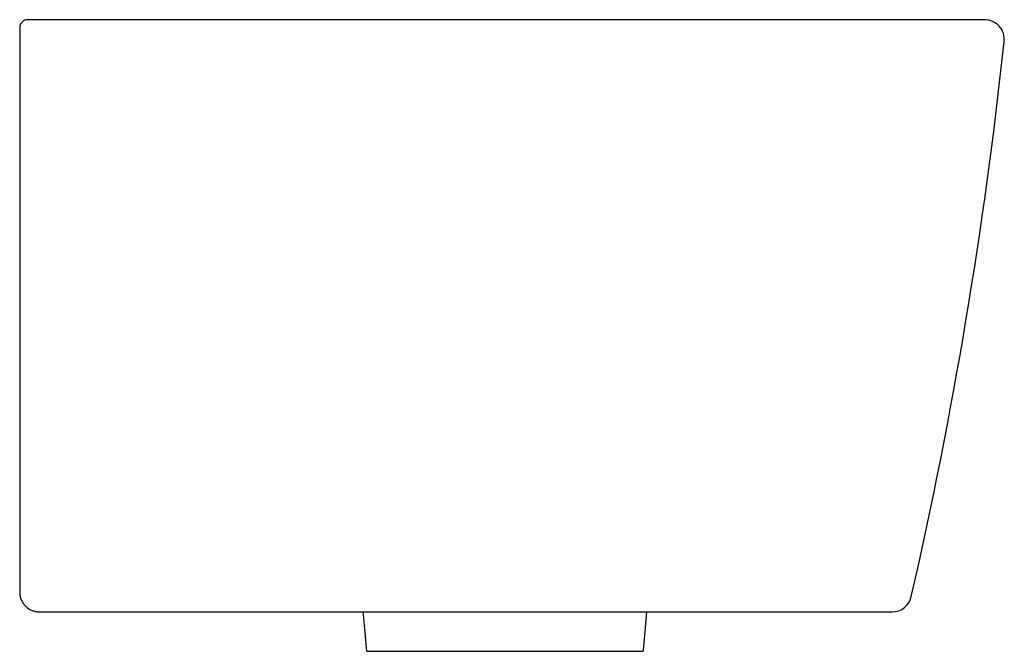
# Model space of a CAD drawing. Header units: millimetres. Extents: x 4645.617 to 4645.867, y 2353.061 to 2353.221.
import ezdxf

# ---------------------------------------------------------------- set-up
doc = ezdxf.new("R2010")
doc.units = ezdxf.units.MM
doc.layers.add('SANINDUSA', color=3, linetype='Continuous')

msp = doc.modelspace()

# ---------------------------------------------------------------- linework, layer by layer
at = {"layer": 'SANINDUSA'}
msp.add_line((4645.70542, 2353.06136), (4645.77542, 2353.06136), dxfattribs=at)
for centre, radius, start, end in [((4645.61948, 2353.21936), 0.002, 90, 180), ((4645.86193, 2353.21636), 0.005, 353.9269, 90), ((4644.67368, 2353.34325), 1.2, 347.09337, 353.90501), ((4645.8385, 2353.07636), 0.005, 270, 347.0748)]:
    msp.add_arc(centre, radius, start, end, dxfattribs=at)
for points, knots in [([(4645.82748, 2353.22136), (4645.82694, 2353.22136), (4645.8264, 2353.22136), (4645.82531, 2353.22136), (4645.82369, 2353.22136), (4645.8199, 2353.22136), (4645.81231, 2353.22136), (4645.79715, 2353.22136), (4645.76681, 2353.22136), (4645.74081, 2353.22136), (4645.68881, 2353.22136), (4645.65415, 2353.22136), (4645.61948, 2353.22136)], [0, 0, 0, 0, 0.007812, 0.007812, 0.015625, 0.03125, 0.0625, 0.125, 0.25, 0.5, 0.5, 1, 1, 1, 1]), ([(4645.86193, 2353.22136), (4645.86175, 2353.22136), (4645.86168, 2353.22136), (4645.86143, 2353.22136), (4645.86125, 2353.22136), (4645.86056, 2353.22136), (4645.85989, 2353.22136), (4645.85859, 2353.22136), (4645.85811, 2353.22136), (4645.85704, 2353.22136), (4645.85645, 2353.22136), (4645.85458, 2353.22136), (4645.85317, 2353.22136), (4645.85081, 2353.22136), (4645.84998, 2353.22136), (4645.84824, 2353.22136), (4645.84734, 2353.22136), (4645.84457, 2353.22136), (4645.84261, 2353.22136), (4645.83952, 2353.22136), (4645.83845, 2353.22136), (4645.83631, 2353.22136), (4645.83523, 2353.22136), (4645.83196, 2353.22136), (4645.82974, 2353.22136), (4645.82748, 2353.22136)], [0, 0, 0, 0, 0.0625, 0.0625, 0.125, 0.125, 0.25, 0.25, 0.3125, 0.3125, 0.375, 0.375, 0.5, 0.5, 0.5625, 0.5625, 0.625, 0.625, 0.75, 0.75, 0.8125, 0.8125, 0.875, 0.875, 1, 1, 1, 1]), ([(4645.61748, 2353.21936), (4645.61748, 2353.21936), (4645.61748, 2353.21934), (4645.61748, 2353.21926), (4645.61748, 2353.2192), (4645.61748, 2353.21904), (4645.61748, 2353.21895), (4645.61748, 2353.21872), (4645.61748, 2353.21859), (4645.61748, 2353.21815), (4645.61748, 2353.2178), (4645.61748, 2353.21724), (4645.61748, 2353.21704), (4645.61748, 2353.21664), (4645.61748, 2353.21644), (4645.61748, 2353.21624)], [0, 0, 0, 0, 0.125, 0.125, 0.25, 0.25, 0.375, 0.375, 0.5, 0.5, 0.75, 0.75, 0.875, 0.875, 1, 1, 1, 1]), ([(4645.61748, 2353.21624), (4645.61748, 2353.19281), (4645.61748, 2353.16943), (4645.61748, 2353.13443), (4645.61748, 2353.12278), (4645.61748, 2353.09954), (4645.61748, 2353.08794), (4645.61748, 2353.07636)], [0, 0, 0, 0, 0.5, 0.5, 0.75, 0.75, 1, 1, 1, 1]), ([(4645.61754, 2353.07557), (4645.61759, 2353.07525), (4645.61767, 2353.07495), (4645.61789, 2353.07436), (4645.61803, 2353.07407), (4645.61834, 2353.07354), (4645.61852, 2353.07329), (4645.61892, 2353.07284), (4645.61913, 2353.07264), (4645.6198, 2353.0721), (4645.62031, 2353.07182), (4645.6211, 2353.07155), (4645.62138, 2353.07148), (4645.62179, 2353.07141), (4645.62192, 2353.07139), (4645.6222, 2353.07137), (4645.62234, 2353.07136), (4645.62248, 2353.07136)], [0, 0, 0, 0, 0.125, 0.125, 0.25, 0.25, 0.375, 0.375, 0.5, 0.5, 0.75, 0.75, 0.875, 0.875, 0.9375, 0.9375, 1, 1, 1, 1]), ([(4645.62248, 2353.07136), (4645.6616, 2353.07136), (4645.70073, 2353.07136), (4645.75941, 2353.07136), (4645.77958, 2353.07136), (4645.80006, 2353.07136), (4645.80098, 2353.07136), (4645.80159, 2353.07136), (4645.8019, 2353.07136), (4645.80342, 2353.07136), (4645.80464, 2353.07136), (4645.80824, 2353.07136), (4645.81061, 2353.07136), (4645.81352, 2353.07136), (4645.8141, 2353.07136), (4645.81523, 2353.07136), (4645.81579, 2353.07136), (4645.81745, 2353.07136), (4645.81852, 2353.07136), (4645.82061, 2353.07136), (4645.82163, 2353.07136), (4645.8236, 2353.07136), (4645.82455, 2353.07136), (4645.82727, 2353.07136), (4645.82889, 2353.07136), (4645.83068, 2353.07136), (4645.83102, 2353.07136), (4645.83169, 2353.07136), (4645.83201, 2353.07136), (4645.83293, 2353.07136), (4645.83349, 2353.07136), (4645.83498, 2353.07136), (4645.83574, 2353.07136), (4645.83653, 2353.07136), (4645.83673, 2353.07136), (4645.83693, 2353.07136), (4645.83698, 2353.07136), (4645.83704, 2353.07136), (4645.83705, 2353.07136), (4645.83707, 2353.07136), (4645.83708, 2353.07136), (4645.8385, 2353.07136)], [0, 0, 0, 0, 0.5, 0.5, 0.75, 0.757813, 0.761719, 0.761719, 0.765625, 0.765625, 0.78125, 0.78125, 0.8125, 0.8125, 0.820313, 0.820313, 0.828125, 0.828125, 0.84375, 0.84375, 0.859375, 0.859375, 0.875, 0.875, 0.90625, 0.90625, 0.914062, 0.914062, 0.921875, 0.921875, 0.9375, 0.9375, 0.96875, 0.96875, 0.984375, 0.984375, 0.992187, 0.992187, 0.996094, 0.996094, 1, 1, 1, 1])]:
    msp.add_open_spline(points, degree=3, knots=knots, dxfattribs=at)
for points, degree in [([(4645.61748, 2353.07636), (4645.61748, 2353.0761), (4645.6175, 2353.07583), (4645.61754, 2353.07557)], 3), ([(4645.70542, 2353.06136), (4645.70454, 2353.07136)], 1), ([(4645.77629, 2353.07136), (4645.77542, 2353.06136)], 1)]:
    msp.add_open_spline(points, degree=degree, dxfattribs=at)

doc.saveas('drawing.dxf')
